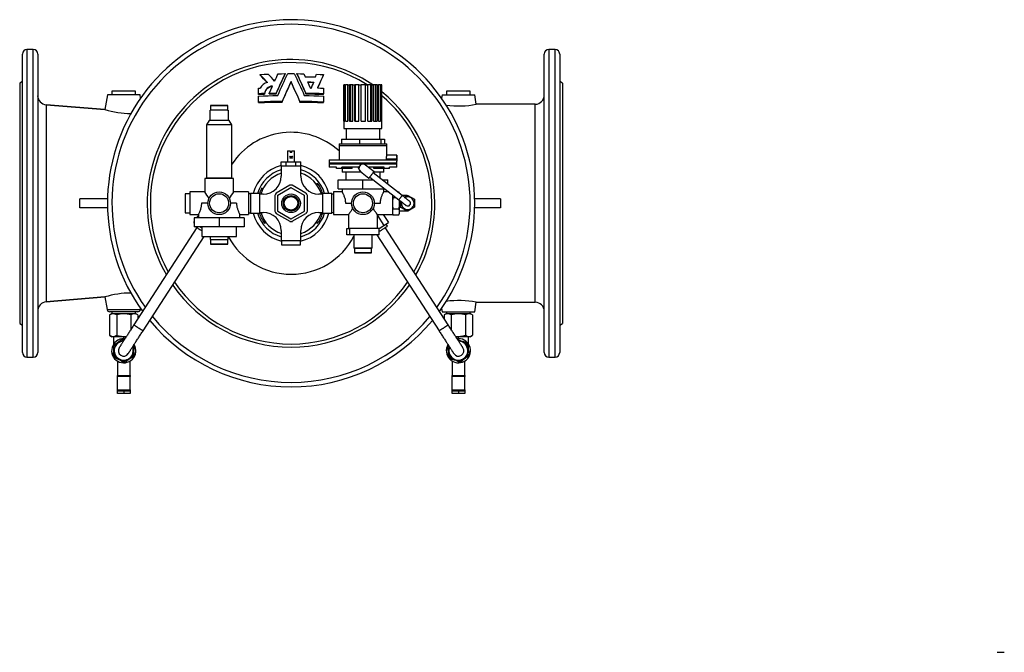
# Model space of a CAD drawing. Extents: x -253 to 980, y -526 to 916.
# Tile 1 of 4: x -253 to 836, y -526 to 173. Entities that reach past the tile are written whole.
import ezdxf

# ---------------------------------------------------------------- set-up
doc = ezdxf.new("R2010")
doc.units = 0
doc.layers.get('0').update_dxf_attribs({"linetype": 'CONTINUOUS'})

msp = doc.modelspace()

# ---------------------------------------------------------------- linework, layer by layer
at = {"color": 7, "linetype": 'CONTINUOUS'}
for p, q in [((-249.6, -194.6), (-249.6, 135.4)), ((-237.6, 140.4), (-244.6, 140.4)), ((-232.6, 135.4), (-232.6, -194.6)), ((327.4, -194.6), (327.4, 135.4)), ((339.4, 140.4), (332.4, 140.4)), ((344.4, 135.4), (344.4, -194.6)), ((13.1, 112.2), (13.1, 112.9)), ((40.8, 113.1), (40.8, 113.8)), ((53.9, 113.1), (53.9, 113.8)), ((61.6, 113.6), (63.1, 110.4)), ((74.3, 110.1), (75.7, 113.2)), ((83.4, 112.1), (83.4, 112.8)), ((-249.6, 105.2), (-252.6, 103.4)), ((-252.6, 103.4), (-252.6, -29.6)), ((47.4, 104.3), (47.4, 105)), ((105.9, 101.3), (105.9, 53.3)), ((105.9, 101.3), (105.9, 101.3)), ((105.9, 61.3), (105.9, 101.3)), ((106.9, 101.3), (105.9, 101.3)), ((106.9, 61.3), (106.9, 101.3)), ((106.9, 101.3), (107.7, 101.3)), ((107.7, 61.3), (107.7, 101.3)), ((110.2, 101.3), (107.7, 101.3)), ((110.2, 61.3), (110.2, 101.3)), ((110.3, 101.3), (110.2, 101.3)), ((110.3, 61.3), (110.3, 101.3)), ((110.3, 101.3), (111.9, 101.3)), ((111.9, 61.3), (111.9, 101.3)), ((113.6, 101.3), (111.9, 101.3)), ((113.6, 61.3), (113.6, 101.3)), ((115.8, 101.3), (113.6, 101.3)), ((115.8, 61.3), (115.8, 101.3)), ((115.8, 101.3), (117.8, 101.3)), ((117.8, 61.3), (117.8, 101.3)), ((118.7, 101.3), (117.8, 101.3)), ((118.7, 61.3), (118.7, 101.3)), ((122.5, 101.3), (118.7, 101.3)), ((122.5, 61.3), (122.5, 101.3)), ((122.5, 101.3), (124.8, 101.3)), ((124.8, 61.3), (124.8, 101.3)), ((129.8, 101.3), (124.8, 101.3)), ((129.8, 61.3), (129.8, 101.3)), ((129.8, 101.3), (132.1, 101.3)), ((129.8, 61.3), (129.8, 101.3)), ((129.8, 101.3), (129.8, 101.3)), ((132.1, 61.3), (132.1, 101.3)), ((135.7, 101.3), (132.1, 101.3)), ((135.7, 61.3), (135.7, 101.3)), ((136.8, 101.3), (135.7, 101.3)), ((136.8, 61.3), (136.8, 101.3)), ((136.8, 101.3), (138.7, 101.3)), ((138.7, 61.3), (138.7, 101.3)), ((140.6, 101.3), (138.7, 101.3)), ((140.6, 61.3), (140.6, 101.3)), ((142.5, 101.3), (140.6, 101.3)), ((142.5, 61.3), (142.5, 101.3)), ((142.5, 101.3), (143.9, 101.3)), ((143.9, 61.3), (143.9, 101.3)), ((146.3, 101.3), (143.9, 101.3)), ((146.3, 61.3), (146.3, 101.3)), ((146.3, 101.3), (147.1, 101.3)), ((147.1, 61.3), (147.1, 101.3)), ((147.8, 101.3), (147.1, 101.3)), ((147.8, 61.3), (147.8, 101.3)), ((147.8, 101.3), (147.9, 101.3)), ((147.9, 53.3), (147.9, 101.3)), ((347.4, 103.4), (344.4, 105.2)), ((347.4, 103.4), (347.4, -29.6)), ((-155.6, 90.4), (-158.5, 74.1)), ((-119.6, 90.4), (-155.6, 90.4)), ((-150.6, 94.4), (-150.6, 90.4)), ((-124.6, 94.4), (-150.6, 94.4)), ((-124.6, 90.4), (-124.6, 94.4)), ((-119, 86.8), (-119.6, 90.4)), ((11.4, 97.7), (13.4, 97.8)), ((11.4, 91.5), (11.4, 97.7)), ((11.4, 90.8), (11.4, 91.5)), ((11.4, 82.4), (11.4, 89)), ((18.2, 91.1), (18.2, 91.8)), ((23.2, 91.3), (23.2, 91.9)), ((30.9, 91.4), (30.9, 92.1)), ((63.8, 91.4), (63.8, 92.1)), ((83.4, 97.7), (83.4, 91.5)), ((83.4, 90.8), (83.4, 91.5)), ((83.4, 89), (83.4, 82.4)), ((214.4, 90.4), (213.7, 86.8)), ((214.4, 90.4), (250.4, 90.4)), ((219.4, 94.4), (219.4, 90.4)), ((245.4, 94.4), (219.4, 94.4)), ((245.4, 90.4), (245.4, 94.4)), ((252.2, 80), (250.4, 90.4)), ((-158.4, 74.1), (-223.5, 79.4)), ((-223.5, 79.4), (-158.4, 74.1)), ((-41.6, 78.4), (-41.6, 73.6)), ((-41.5, 78.5), (-40, 78.5)), ((-40, 78.5), (-22.7, 78.5)), ((-22.6, 73.6), (-22.6, 78.4)), ((11.4, 81.8), (11.4, 82.4)), ((37.6, 82.4), (37.6, 83.1)), ((57.1, 82.4), (57.1, 83.1)), ((83.4, 81.8), (83.4, 82.4)), ((317.4, 80), (252.2, 80)), ((-42.1, 62), (-42.1, 73.5)), ((-22.1, 73.5), (-42.1, 73.5)), ((-22.1, 73.5), (-22.1, 62)), ((-43.1, 62), (-46.1, 57)), ((-46.1, 57), (-46.1, -1.8)), ((-18.1, 57), (-46.1, 57)), ((-42.1, 62), (-43.1, 62)), ((-22.1, 62), (-42.1, 62)), ((-21.1, 62), (-22.1, 62)), ((-18.1, 57), (-21.1, 62)), ((-18.1, -1.8), (-18.1, 57)), ((105.9, 61.3), (106.9, 61.3)), ((107.7, 61.3), (110.3, 61.3)), ((111.9, 61.3), (115.8, 61.3)), ((117.8, 61.3), (122.5, 61.3)), ((124.8, 61.3), (129.8, 61.3)), ((132.1, 61.3), (136.8, 61.3)), ((138.7, 61.3), (142.5, 61.3)), ((143.9, 61.3), (146.3, 61.3)), ((147.1, 61.3), (147.8, 61.3)), ((105.9, 53.3), (147.9, 53.3)), ((108.4, 53.3), (108.4, 41.3)), ((145.4, 41.3), (145.4, 53.3)), ((100.4, 36.3), (100.4, 34.3)), ((100.4, 36.3), (153.4, 36.3)), ((100.4, 34.3), (100.4, 18.3)), ((103.1, 41.3), (103.1, 36.3)), ((103.1, 41.3), (123, 41.3)), ((123, 41.3), (123, 36.3)), ((123, 41.3), (146.8, 41.3)), ((146.8, 41.3), (146.8, 36.3)), ((146.8, 41.3), (150.6, 41.3)), ((150.6, 41.3), (150.6, 36.3)), ((153.4, 34.3), (153.4, 36.3)), ((153.4, 23.8), (153.4, 34.3)), ((44, 28.4), (43.5, 27.9)), ((43.5, 27.9), (43.5, 16.4)), ((46.4, 27.9), (43.5, 27.9)), ((44, 28.4), (46.4, 28.4)), ((46.4, 28.4), (46.4, 27.9)), ((46.4, 27.9), (46.4, 26.4)), ((48.4, 26.4), (46.4, 26.4)), ((46.5, 22.3), (48.3, 22.3)), ((48.4, 28.4), (50.7, 28.4)), ((48.4, 27.9), (48.4, 28.4)), ((48.4, 26.4), (48.4, 27.9)), ((51.2, 27.9), (48.4, 27.9)), ((51.2, 27.9), (50.7, 28.4)), ((51.2, 16.4), (51.2, 27.9)), ((164.4, 23.8), (153.4, 23.8)), ((164.4, 21.8), (164.4, 23.8)), ((164.4, 21.8), (164.4, 16.9)), ((36.4, 11.4), (36.4, 16.4)), ((36.4, 16.4), (41.9, 16.4)), ((36.4, 11.4), (36.6, 11.4)), ((58.1, 11.4), (36.6, 11.4)), ((36.6, 11.4), (36.6, 0.4)), ((41.9, 11.4), (41.9, 16.4)), ((41.9, 16.4), (52.8, 16.4)), ((46.5, 20.5), (48.3, 20.5)), ((52.8, 11.4), (52.8, 16.4)), ((52.8, 16.4), (58.3, 16.4)), ((58.1, 0.4), (58.1, 11.4)), ((58.1, 11.4), (58.3, 11.4)), ((58.3, 11.4), (58.3, 16.4)), ((89.4, 18.3), (89.4, 14.8)), ((89.4, 18.3), (164.1, 18.3)), ((89.4, 14.8), (89.4, 13.7)), ((89.4, 13.7), (89.4, 10.2)), ((123.3, 12), (121.7, 9.9)), ((124.9, 14), (123.3, 12)), ((127.5, 13.6), (124.9, 14)), ((130.1, 13.3), (127.5, 13.6)), ((139.1, 5.3), (129.6, 12.7)), ((130.6, 12), (130.1, 13.3)), ((153, 18.3), (153, 19.3)), ((164.1, 19.3), (164.1, 18.3)), ((164.4, 14.8), (164.4, 16.9)), ((164.4, 13.7), (164.4, 14.8)), ((164.4, 10.2), (164.4, 13.7)), ((97.6, 10.2), (89.4, 10.2)), ((97.6, 8.7), (97.6, 10.2)), ((103.4, 8.7), (97.6, 8.7)), ((121.9, 10.2), (103.4, 10.2)), ((103.4, 8.7), (103.4, 10.2)), ((114.9, 8.7), (103.4, 8.7)), ((103.9, 8.7), (103.9, 4.7)), ((125.3, 4.7), (103.9, 4.7)), ((107.9, 4.7), (107.9, -3.6)), ((114.9, 8.7), (114.9, 10.2)), ((121.7, 9.9), (122.7, 7.5)), ((122.7, 7.5), (123.7, 5.1)), ((123.7, 5.1), (125, 4.9)), ((124.1, 5.6), (133.5, -1.7)), ((150.3, 10.2), (132.9, 10.2)), ((170.3, -21), (138.2, 4.2)), ((149.9, 4.7), (138.6, 4.7)), ((138.8, 8.7), (138.8, 10.2)), ((150.3, 8.7), (138.8, 8.7)), ((145.9, -1.9), (145.9, 4.7)), ((149.9, 4.7), (149.9, 8.7)), ((150.3, 8.7), (150.3, 10.2)), ((156.1, 8.7), (150.3, 8.7)), ((164.4, 10.2), (156.1, 10.2)), ((156.1, 8.7), (156.1, 10.2)), ((-48.1, -2.1), (-48.1, -17.1)), ((-16.1, -2.1), (-48.1, -2.1)), ((-18.1, -1.8), (-46.1, -1.8)), ((-44.1, -1.8), (-44.1, -2.1)), ((-20.1, -2.1), (-20.1, -1.8)), ((-16.1, -17.1), (-16.1, -2.1)), ((45.9, -9.6), (30.8, -18.3)), ((63.9, -18.3), (48.8, -9.6)), ((99.4, -13.6), (99.4, -3.6)), ((99.4, -3.6), (126.9, -3.6)), ((126.9, -13.6), (126.9, -3.6)), ((126.9, -3.6), (138.3, -3.6)), ((134.5, -0.6), (166.6, -25.8)), ((148, -3.6), (154.4, -3.6)), ((154.4, -8.5), (154.4, -3.6)), ((-64.6, -19.1), (-69.6, -19.1)), ((-69.6, -19.1), (-69.6, -40.1)), ((-48.1, -17.1), (-64.6, -17.1)), ((-64.6, -17.1), (-64.6, -29.6)), ((0.4, -17.1), (-16.1, -17.1)), ((0.4, -17.1), (0.4, -29.6)), ((2.4, -19.1), (0.4, -19.1)), ((12.4, -18.6), (2.4, -18.6)), ((2.4, -18.6), (2.4, -40.6)), ((12.4, -18.6), (12.4, -19.6)), ((12.4, -19.6), (12.4, -39.6)), ((16.6, -19.6), (12.4, -19.6)), ((29.4, -20.8), (29.4, -38.3)), ((32.4, -21.2), (32.4, -37.9)), ((47.1, -12.4), (32.6, -20.8)), ((62.1, -20.8), (47.6, -12.4)), ((62.4, -37.9), (62.4, -21.2)), ((65.4, -38.3), (65.4, -20.8)), ((82.4, -19.6), (78.1, -19.6)), ((92.4, -18.6), (82.4, -18.6)), ((82.4, -19.6), (82.4, -18.6)), ((82.4, -39.6), (82.4, -19.6)), ((92.4, -40.6), (92.4, -18.6)), ((94.4, -19.6), (92.4, -19.6)), ((103.9, -17.1), (94.4, -17.1)), ((94.4, -17.1), (94.4, -42.1)), ((99.4, -13.6), (126.9, -13.6)), ((103.9, -13.6), (103.9, -17.1)), ((126.9, -13.6), (151, -13.6)), ((155.5, -17.1), (149.8, -17.1)), ((149.9, -17.1), (149.9, -13.6)), ((159.4, -20.1), (159.4, -42.1)), ((165, -16.9), (166.7, -16.9)), ((167.4, -18.6), (166.7, -16.9)), ((167.4, -18.7), (167.4, -18.6)), ((175.9, -20.9), (170.2, -20.9)), ((172.8, -23), (176.4, -20.9)), ((176.4, -20.9), (183.9, -25.2)), ((-252.6, -29.6), (-252.6, -162.6)), ((-155.6, -24.6), (-186.2, -24.6)), ((-64.6, -29.6), (-64.6, -42.1)), ((-44.6, -29.6), (-51.5, -29.6)), ((-12.8, -29.6), (-19.6, -29.6)), ((0.4, -29.6), (0.4, -42.1)), ((107.5, -29.6), (114.4, -29.6)), ((139.4, -29.6), (146.2, -29.6)), ((160, -23.2), (163.4, -23.2)), ((167.4, -29.6), (167.4, -26.3)), ((167.4, -39.1), (167.4, -29.6)), ((168.9, -33.9), (168.9, -27.5)), ((183.9, -25.2), (183.9, -33.9)), ((278.8, -24.6), (250.3, -24.6)), ((347.4, -29.6), (347.4, -162.6)), ((-155.6, -34.6), (-186.2, -34.6)), ((-69.6, -40.1), (-64.6, -40.1)), ((-64.6, -42.1), (-55.1, -42.1)), ((-55.1, -42.8), (-57, -45.7)), ((-55.1, -42), (-55.1, -45.7)), ((-9.1, -45.7), (-9.1, -42.1)), ((-9.1, -42.1), (0.4, -42.1)), ((0.4, -40.1), (2.4, -40.1)), ((2.4, -40.6), (12.4, -40.6)), ((12.4, -39.6), (16.6, -39.6)), ((12.4, -39.6), (12.4, -40.6)), ((30.8, -40.8), (45.9, -49.5)), ((32.6, -38.4), (47.1, -46.7)), ((47.6, -46.7), (62.1, -38.4)), ((48.8, -49.5), (63.9, -40.8)), ((78.1, -39.6), (82.4, -39.6)), ((82.4, -40.6), (82.4, -39.6)), ((82.4, -40.6), (92.4, -40.6)), ((92.4, -39.6), (94.4, -39.6)), ((94.4, -42.1), (110.9, -42.1)), ((110.9, -42.1), (110.9, -57.1)), ((142.8, -42.1), (159.4, -42.1)), ((142.9, -57.1), (142.9, -42.1)), ((142.9, -43.1), (149.9, -54)), ((149.4, -42.1), (155, -50.7)), ((159.4, -40.6), (160, -42.3)), ((160, -35.9), (166.7, -35.9)), ((160, -42.3), (166.7, -42.3)), ((166.7, -42.3), (167.4, -40.6)), ((167.9, -33.9), (167.4, -33.9)), ((175.9, -38.2), (167.4, -38.2)), ((167.4, -40.6), (167.4, -39.1)), ((176.4, -38.2), (168.9, -33.9)), ((183.9, -33.9), (176.4, -38.2)), ((278.8, -34.6), (250.3, -34.6)), ((-59.6, -49.7), (-60.3, -50.7)), ((-60.3, -50.7), (-59.6, -51.1)), ((-59.6, -45.7), (-59.6, -55.7)), ((-32.1, -45.7), (-59.6, -45.7)), ((-32.1, -45.7), (-32.1, -55.7)), ((-4.6, -45.7), (-32.1, -45.7)), ((-4.6, -45.7), (-4.6, -55.7)), ((144.7, -57.3), (149.9, -54)), ((149.9, -54), (155, -50.7)), ((154, -54.9), (152.3, -52.4)), ((-56.7, -56.5), (-126.4, -164.1)), ((-32.1, -55.7), (-59.6, -55.7)), ((-52.6, -55.7), (-51.1, -56.6)), ((-51.1, -55.7), (-51.1, -66.3)), ((-4.6, -55.7), (-32.1, -55.7)), ((-13.1, -66.3), (-13.1, -55.7)), ((36.6, -59.6), (36.6, -70.6)), ((58.1, -70.6), (58.1, -59.6)), ((108.9, -64.3), (108.9, -57.3)), ((108.9, -57.3), (112, -57.3)), ((112, -64.3), (108.9, -64.3)), ((110.9, -57.1), (126.9, -57.1)), ((112, -57.3), (112, -64.3)), ((144.8, -57.3), (112, -57.3)), ((144.8, -64.3), (112, -64.3)), ((114.9, -57.1), (114.9, -57.3)), ((116.9, -64.3), (116.9, -79.3)), ((126.9, -57.1), (142.9, -57.1)), ((136.9, -79.3), (136.9, -64.3)), ((138.6, -64.3), (138.9, -64.7)), ((138.9, -57.3), (138.9, -57.1)), ((142.2, -64.3), (211, -170.6)), ((144.8, -64.3), (144.8, -57.3)), ((221.1, -164.1), (151.5, -56.5)), ((-116.3, -170.6), (-48.8, -66.3)), ((-51.1, -66.3), (-13.1, -66.3)), ((-42.1, -66.3), (-42.1, -69.8)), ((-42.1, -69.8), (-22.1, -69.8)), ((-41.6, -69.9), (-41.6, -74.7)), ((-22.7, -74.8), (-41.5, -74.8)), ((-22.6, -74.7), (-22.6, -69.9)), ((-22.1, -69.8), (-22.1, -66.3)), ((36.6, -70.6), (58.1, -70.6)), ((36.9, -70.6), (36.9, -75.6)), ((36.9, -75.6), (57.9, -75.6)), ((57.9, -75.6), (57.9, -70.6)), ((136.9, -79.3), (116.9, -79.3)), ((117.4, -79.4), (117.4, -84.2)), ((136.3, -84.3), (117.5, -84.3)), ((136.4, -84.2), (136.4, -79.4)), ((-223.5, -138.5), (-158.4, -133.2)), ((-158.4, -133.2), (-223.5, -138.5)), ((-223.5, -138.5), (-223.5, -138.6)), ((-158.5, -133.2), (-156.1, -147.1)), ((250.4, -149.6), (252.2, -139.1)), ((252.2, -139.1), (317.4, -139.1)), ((-150.7, -151.6), (-153.2, -153)), ((-122.2, -149.6), (-153.1, -149.6)), ((-150.7, -149.6), (-150.7, -151.6)), ((-150.7, -151.6), (-137.6, -151.6)), ((-137.6, -151.6), (-124.6, -151.6)), ((-124.6, -151.6), (-124.6, -149.6)), ((-122.1, -153), (-124.6, -151.6)), ((-119.2, -147.1), (-119, -145.9)), ((213.7, -145.9), (214.4, -149.6)), ((214.4, -149.6), (250.4, -149.6)), ((219.3, -151.6), (216.8, -153)), ((219.3, -149.6), (219.3, -151.6)), ((219.3, -151.6), (245.4, -151.6)), ((245.4, -151.6), (245.4, -149.6)), ((247.9, -153), (245.4, -151.6)), ((-252.6, -162.6), (-249.6, -164.3)), ((-153.2, -153), (-153.2, -175.6)), ((-145.4, -153), (-145.4, -175.6)), ((-129.9, -153), (-129.9, -169.5)), ((-122.1, -153), (-122.1, -157.4)), ((216.8, -153), (216.8, -157.4)), ((224.6, -153), (224.6, -169.5)), ((240.1, -153), (240.1, -175.6)), ((247.9, -153), (247.9, -175.6)), ((344.4, -164.3), (347.4, -162.6)), ((-153.2, -175.6), (-150.7, -177.1)), ((-134.8, -177.1), (-150.7, -177.1)), ((-148.6, -184.9), (-148.6, -177.1)), ((-138.2, -180.5), (-136.9, -179.9)), ((-137.6, -179.2), (-137.6, -177.1)), ((232.4, -177.1), (229.5, -177.1)), ((245.4, -177.1), (232.4, -177.1)), ((232.4, -179.2), (232.4, -177.1)), ((241.8, -185), (243, -185.6)), ((243.4, -184.9), (243.4, -177.1)), ((245.4, -177.1), (247.9, -175.6)), ((-148.4, -187), (-148.3, -185.6)), ((-126.6, -186.6), (-126.3, -186.8)), ((221, -186.8), (221.4, -186.6)), ((221.1, -188.2), (221, -186.8)), ((-244.6, -199.6), (-237.6, -199.6)), ((-144.6, -204), (-144.6, -220.2)), ((-137.1, -204.6), (-138.3, -205.2)), ((-130.6, -220.2), (-130.6, -204)), ((-126.9, -198.1), (-127, -199.5)), ((222.9, -200.1), (221.7, -199.5)), ((225.4, -204), (225.4, -220.2)), ((234.2, -204.5), (233.1, -205.2)), ((239.4, -220.2), (239.4, -204)), ((243.6, -196.9), (243.7, -198.3)), ((332.4, -199.6), (339.4, -199.6)), ((-144.6, -220.2), (-130.6, -220.2)), ((-144.6, -221.2), (-144.6, -220.2)), ((-144.6, -235.9), (-144.6, -221.2)), ((-130.6, -220.2), (-130.6, -221.2)), ((-130.6, -235.9), (-130.6, -221.2)), ((225.4, -220.2), (239.4, -220.2)), ((225.4, -221.2), (225.4, -220.2)), ((225.4, -235.9), (225.4, -221.2)), ((239.4, -220.2), (239.4, -221.2)), ((239.4, -235.9), (239.4, -221.2)), ((-144.6, -236.9), (-144.6, -235.9)), ((-144.6, -236.9), (-137.6, -236.9)), ((-144.6, -239.9), (-144.6, -236.9)), ((-137.6, -236.9), (-130.6, -236.9)), ((-130.6, -235.9), (-130.6, -236.9)), ((-130.6, -236.9), (-130.6, -239.9)), ((225.4, -236.9), (225.4, -235.9)), ((225.4, -236.9), (232.4, -236.9)), ((225.4, -239.9), (225.4, -236.9)), ((232.4, -236.9), (239.4, -236.9)), ((239.4, -235.9), (239.4, -236.9)), ((239.4, -236.9), (239.4, -239.9)), ((-137.6, -239.9), (-144.6, -239.9)), ((-130.6, -239.9), (-137.6, -239.9)), ((232.4, -239.9), (225.4, -239.9)), ((239.4, -239.9), (232.4, -239.9)), ((828, -526.1), (836, -526.1))]:
    msp.add_line(p, q, dxfattribs=at)
at = {"color": 8, "linetype": 'CONTINUOUS'}
for p, q in [((-244.6, 140.4), (-244.6, -199.6)), ((-237.6, -199.6), (-237.6, 140.4)), ((332.4, 140.4), (332.4, -199.6)), ((339.4, -199.6), (339.4, 140.4)), ((-40.1, 78.4), (-41.6, 78.4)), ((-22.6, 78.4), (-40.1, 78.4)), ((317.4, -139.1), (317.4, 80)), ((-41.6, 73.6), (-22.6, 73.6)), ((100.4, 34.3), (153.4, 34.3)), ((153.4, 14.8), (89.4, 14.8)), ((124.7, 13.7), (89.4, 13.7)), ((164.4, 13.7), (127.2, 13.7)), ((164.1, 19.3), (153, 19.3)), ((164.4, 14.8), (153.4, 14.8)), ((172.6, -22.8), (175.9, -20.9)), ((167.9, -33.9), (167.9, -26.7)), ((175.9, -38.2), (168.3, -33.8)), ((-22.6, -69.9), (-41.6, -69.9)), ((-41.6, -74.7), (-22.6, -74.7)), ((121.7, -79.4), (117.4, -79.4)), ((117.4, -84.2), (136.4, -84.2)), ((136.4, -79.4), (121.7, -79.4)), ((-223.5, -138.6), (-223.5, -138.5)), ((-156.1, -147.1), (-119.2, -147.1)), ((-130.6, -221.2), (-144.6, -221.2)), ((239.4, -221.2), (225.4, -221.2)), ((-144.6, -235.9), (-130.6, -235.9)), ((-137.6, -236.9), (-137.6, -239.9)), ((225.4, -235.9), (239.4, -235.9)), ((232.4, -236.9), (232.4, -239.9))]:
    msp.add_line(p, q, dxfattribs=at)
at = {"color": 7, "linetype": 'CONTINUOUS', "flags": 128}
for points in [[(13.1, 112.9), (17.5, 113.1), (22, 113.3)], [(29.2, 105.3), (30.2, 107.4), (31.2, 109.5), (32.2, 111.6), (33.1, 113.6)], [(40.8, 113.8), (39.6, 111.2), (38.4, 108.6), (37.1, 106), (35.9, 103.3), (34.6, 100.6), (33.4, 97.8), (32.1, 95), (30.9, 92.1)], [(30.9, 91.4), (32.1, 94.3), (33.4, 97), (34.6, 99.8), (35.8, 102.5), (37.1, 105.2), (38.3, 107.9), (39.6, 110.5), (40.8, 113.1)], [(32.7, 89.6), (34.1, 92.8), (35.5, 95.9), (36.9, 99), (38.2, 102), (39.6, 105), (41, 108), (42.4, 110.9), (43.8, 113.8)], [(33.1, 113.6), (37, 113.7), (40.8, 113.8)], [(43.8, 113.8), (47.4, 113.8), (50.9, 113.8)], [(50.9, 113.8), (52.3, 111), (53.6, 108.1), (55, 105.1), (56.4, 102.2), (57.8, 99.1), (59.2, 96), (60.6, 92.8), (62, 89.6)], [(63.8, 92.1), (62.6, 94.9), (61.4, 97.7), (60.1, 100.5), (58.9, 103.2), (57.6, 105.9), (56.4, 108.6), (55.1, 111.2), (53.9, 113.8)], [(53.9, 113.8), (57.7, 113.7), (61.6, 113.6)], [(53.9, 113.1), (55.1, 110.5), (56.3, 107.9), (57.6, 105.3), (58.8, 102.6), (60.1, 99.9), (61.3, 97.1), (62.6, 94.3), (63.8, 91.4)], [(63.1, 110.4), (68.7, 110.3), (74.3, 110.1)], [(75.7, 113.2), (79.5, 113), (83.4, 112.8)], [(83.4, 112.8), (82.5, 111.1), (81.7, 109.3), (80.9, 107.5), (80, 105.6), (79.2, 103.8), (78.3, 101.9), (77.5, 99.9), (76.6, 98)], [(76.9, 98), (77.5, 99.2), (78.3, 101.1), (79.2, 103), (80, 104.9), (80.8, 106.7), (81.7, 108.6), (82.5, 110.3), (83.4, 112.1)], [(23.2, 91.9), (25, 96), (26.8, 100.1)], [(47.4, 105), (46.2, 102.4), (44.9, 99.7), (43.7, 97), (42.5, 94.3), (41.3, 91.6), (40.1, 88.8), (38.8, 85.9), (37.6, 83.1)], [(37.6, 82.4), (38.8, 85.2), (40, 88), (41.2, 90.8), (42.5, 93.5), (43.7, 96.3), (44.9, 99), (46.1, 101.6), (47.4, 104.3)], [(57.1, 83.1), (55.9, 85.9), (54.7, 88.7), (53.5, 91.5), (52.2, 94.2), (51, 97), (49.8, 99.7), (48.6, 102.3), (47.4, 105)], [(47.4, 104.3), (48.6, 101.7), (49.8, 99), (51, 96.3), (52.2, 93.6), (53.4, 90.9), (54.7, 88.1), (55.9, 85.2), (57.1, 82.4)], [(65.8, 104.7), (69.1, 104.6), (72.5, 104.5)], [(69.2, 97.1), (67.5, 100.9), (65.8, 104.7)], [(72.2, 103.8), (69.1, 103.9), (66.1, 104)], [(72.5, 104.5), (71.7, 102.7), (70.9, 100.9), (70.1, 99), (69.2, 97.1)], [(-232.6, 88.5), (-232.6, 89.3), (-232.6, 89.4)], [(18.2, 91.8), (14.8, 91.7), (11.4, 91.5)], [(11.4, 90.8), (14.8, 91), (18.2, 91.1)], [(11.4, 89), (16.7, 89.2), (22, 89.4), (27.4, 89.5), (32.7, 89.6)], [(30.9, 92.1), (27, 92), (23.2, 91.9)], [(23.2, 91.3), (27, 91.4), (30.9, 91.4)], [(62, 89.6), (67.3, 89.5), (72.7, 89.4), (78, 89.2), (83.4, 89)], [(83.4, 91.5), (78.5, 91.7), (73.6, 91.9), (68.7, 92), (63.8, 92.1)], [(63.8, 91.4), (68.7, 91.3), (73.6, 91.2), (78.5, 91), (83.4, 90.8)], [(76.6, 98), (80, 97.8), (83.4, 97.7)], [(37.6, 83.1), (31, 83), (24.5, 82.9), (17.9, 82.7), (11.4, 82.4)], [(11.4, 81.8), (17.9, 82), (24.4, 82.2), (31, 82.3), (37.6, 82.4)], [(83.4, 82.4), (76.8, 82.7), (70.3, 82.9), (63.7, 83), (57.1, 83.1)], [(57.1, 82.4), (63.7, 82.3), (70.2, 82.2), (76.8, 82), (83.4, 81.8)], [(153, 19.3), (153, 20.1), (153, 20.8), (153.1, 21.5), (153.1, 22.1), (153.2, 22.7), (153.2, 23.1), (153.3, 23.5), (153.3, 23.7), (153.4, 23.8), (153.4, 23.8)], [(133.5, -1.7), (133.5, -1.7), (133.6, -1.7), (133.6, -1.6), (133.7, -1.5), (133.9, -1.3), (134, -1.2), (134.2, -0.9), (134.3, -0.7), (134.5, -0.5), (134.8, -0.2), (135, 0.1), (135.2, 0.4), (135.5, 0.8), (135.8, 1.1), (136, 1.4), (136.3, 1.8), (136.6, 2.1), (136.8, 2.5), (137.1, 2.8), (137.4, 3.2), (137.6, 3.5), (137.8, 3.8), (138.1, 4), (138.3, 4.3), (138.4, 4.5), (138.6, 4.7), (138.7, 4.9), (138.9, 5.1), (139, 5.2), (139, 5.3), (139.1, 5.3), (139.1, 5.3), (139.1, 5.3)], [(103.9, -17.1), (103.9, -17.1), (103.9, -17.1), (104, -17.3), (104.1, -17.5), (104.2, -17.7), (104.4, -18.1), (104.6, -18.5), (104.8, -18.9), (105.1, -19.5), (105.3, -20), (105.6, -20.7), (105.9, -21.5), (106.2, -22.3), (106.5, -23.2), (106.8, -24.1), (107.1, -25.2), (107.3, -26.2), (107.4, -27.4), (107.5, -28.4), (107.5, -29.6)], [(146.2, -29.6), (146.2, -28.6), (146.3, -27.7), (146.4, -26.7), (146.5, -25.8), (146.7, -24.9), (146.9, -24.1), (147.2, -23.2), (147.4, -22.4), (147.7, -21.7), (148, -20.9), (148.3, -20.2), (148.6, -19.5), (148.9, -18.9), (149.2, -18.4), (149.4, -17.9), (149.6, -17.6), (149.7, -17.3), (149.8, -17.1), (149.8, -17.1), (149.8, -17.1)], [(178.2, -27.2), (178.2, -27.2), (178.1, -27.1), (178.1, -27.1), (177.9, -27), (177.8, -26.9), (177.6, -26.7), (177.4, -26.6), (177.1, -26.4), (176.9, -26.2), (176.6, -25.9), (176.2, -25.7), (175.9, -25.4), (175.5, -25.1), (175.1, -24.8), (174.7, -24.5), (174.3, -24.1), (173.8, -23.8), (173.3, -23.4), (172.9, -23), (172.4, -22.6), (171.9, -22.2), (171.4, -21.8), (170.8, -21.4), (170.3, -21)], [(176.3, -20.9), (176.3, -20.9), (176.3, -20.9), (176.4, -20.9)], [(-12.8, -29.6), (-12.8, -30.3), (-12.8, -31.2), (-12.7, -32), (-12.5, -32.9), (-12.4, -33.8), (-12.2, -34.6), (-12, -35.4), (-11.7, -36.2), (-11.5, -37), (-11.2, -37.7), (-10.9, -38.5), (-10.6, -39.2), (-10.3, -39.8), (-10, -40.4), (-9.8, -40.9), (-9.5, -41.3), (-9.4, -41.7), (-9.2, -41.9), (-9.2, -42), (-9.1, -42.1), (-9.1, -42.1)], [(166.6, -25.8), (167.1, -26.2), (167.7, -26.6), (168.2, -27), (168.7, -27.4), (169.2, -27.7), (169.6, -28.1), (170.1, -28.5), (170.6, -28.8), (171, -29.2), (171.4, -29.5), (171.8, -29.8), (172.2, -30.1), (172.6, -30.4), (172.9, -30.6), (173.2, -30.9), (173.4, -31.1), (173.7, -31.3), (173.9, -31.4), (174.1, -31.6), (174.2, -31.7), (174.4, -31.8), (174.4, -31.9), (174.5, -31.9), (174.5, -31.9)], [(115.5, -34.9), (115.1, -35.7), (114.7, -36.4), (114.3, -37.2), (113.8, -38), (113.3, -38.7), (112.9, -39.3), (112.5, -39.9), (112.1, -40.4), (111.8, -40.8), (111.5, -41.2), (111.3, -41.5), (111.1, -41.7), (111, -41.9), (110.9, -42), (110.9, -42.1), (110.9, -42.1)], [(142.8, -42.1), (142.9, -42.1), (142.8, -42), (142.7, -41.9), (142.6, -41.7), (142.4, -41.5), (142.2, -41.3), (142, -41), (141.7, -40.6), (141.4, -40.2), (141.1, -39.7), (140.7, -39.2), (140.3, -38.5), (139.8, -37.8), (139.3, -37), (138.9, -36.2), (138.5, -35.6), (138.2, -34.9)], [(168.9, -33.9), (168.8, -33.9), (168.8, -33.9), (168.8, -33.8)], [(176.4, -38.2), (176.3, -38.2), (176.3, -38.2), (176.3, -38.3)], [(-58.1, -55.7), (-58, -55.7), (-57.7, -55.9), (-57.4, -56.1), (-57, -56.4), (-56.6, -56.6), (-56.2, -56.9), (-55.8, -57.1), (-55.3, -57.4), (-54.9, -57.7), (-54.4, -58), (-53.9, -58.4), (-53.4, -58.7), (-52.9, -59), (-52.4, -59.4), (-51.8, -59.7), (-51.3, -60), (-51.1, -60.1)], [(138.9, -64.7), (138.9, -64.7), (138.9, -64.6), (139, -64.6), (139.1, -64.5), (139.2, -64.4), (139.4, -64.3), (139.4, -64.3)], [(144.8, -60.8), (145.2, -60.5), (145.8, -60.2), (146.3, -59.9), (146.8, -59.5), (147.3, -59.2), (147.8, -58.9), (148.3, -58.5), (148.8, -58.2), (149.3, -57.9), (149.8, -57.6), (150.3, -57.3), (150.7, -57), (151.1, -56.7), (151.5, -56.5), (151.9, -56.2), (152.2, -56), (152.6, -55.8), (152.8, -55.6), (153.1, -55.4), (153.3, -55.3), (153.5, -55.2), (153.7, -55.1), (153.8, -55), (153.9, -54.9), (154, -54.9), (154, -54.9)], [(-126.4, -164.1), (-127, -165.1), (-127.6, -166), (-128.3, -167), (-128.9, -168), (-129.5, -168.9), (-130.1, -169.9), (-130.7, -170.8), (-131.3, -171.7), (-131.9, -172.6), (-132.5, -173.5), (-133.1, -174.4), (-133.6, -175.3), (-134.2, -176.1), (-134.7, -177), (-135.2, -177.8), (-135.8, -178.6), (-136.3, -179.4), (-136.8, -180.1), (-137.2, -180.9), (-137.7, -181.6), (-138.1, -182.3), (-138.6, -182.9), (-139, -183.5), (-139.3, -184.1), (-139.7, -184.7), (-140.1, -185.3), (-140.4, -185.8), (-140.7, -186.2), (-141, -186.7), (-141.3, -187.1), (-141.5, -187.5), (-141.7, -187.8), (-141.9, -188.1), (-142.1, -188.4), (-142.3, -188.6), (-142.4, -188.8), (-142.5, -189), (-142.6, -189.1), (-142.6, -189.2), (-142.7, -189.3), (-142.7, -189.3)], [(-132.6, -195.8), (-132.6, -195.8), (-132.6, -195.7), (-132.5, -195.7), (-132.4, -195.5), (-132.3, -195.4), (-132.2, -195.2), (-132, -194.9), (-131.8, -194.6), (-131.6, -194.3), (-131.4, -194), (-131.2, -193.6), (-130.9, -193.2), (-130.6, -192.8), (-130.3, -192.3), (-130, -191.8), (-129.6, -191.2), (-129.3, -190.7), (-128.9, -190.1), (-128.5, -189.4), (-128.1, -188.8), (-127.6, -188.1), (-127.2, -187.4), (-126.7, -186.7), (-126.2, -185.9), (-125.7, -185.1), (-125.2, -184.3), (-124.6, -183.5), (-124.1, -182.7), (-123.5, -181.8), (-123, -180.9), (-122.4, -180), (-121.8, -179.1), (-121.2, -178.2), (-120.6, -177.3), (-120, -176.4), (-119.4, -175.4), (-118.8, -174.5), (-118.2, -173.5), (-117.6, -172.6), (-116.9, -171.6), (-116.3, -170.6)], [(211, -170.6), (211.6, -171.6), (212.3, -172.6), (212.9, -173.5), (213.5, -174.5), (214.1, -175.4), (214.7, -176.4), (215.3, -177.3), (215.9, -178.2), (216.5, -179.1), (217.1, -180), (217.7, -180.9), (218.2, -181.8), (218.8, -182.7), (219.3, -183.5), (219.9, -184.3), (220.4, -185.1), (220.9, -185.9), (221.4, -186.7), (221.9, -187.4), (222.3, -188.1), (222.8, -188.8), (223.2, -189.4), (223.6, -190.1), (224, -190.7), (224.3, -191.2), (224.7, -191.8), (225, -192.3), (225.3, -192.8), (225.6, -193.2), (225.9, -193.6), (226.1, -194), (226.4, -194.3), (226.6, -194.6), (226.7, -194.9), (226.9, -195.2), (227, -195.4), (227.1, -195.5), (227.2, -195.7), (227.3, -195.7), (227.3, -195.8), (227.3, -195.8)], [(237.4, -189.3), (237.4, -189.3), (237.3, -189.2), (237.3, -189.1), (237.2, -189), (237.1, -188.8), (237, -188.6), (236.8, -188.4), (236.6, -188.1), (236.4, -187.8), (236.2, -187.5), (236, -187.1), (235.7, -186.7), (235.4, -186.2), (235.1, -185.8), (234.8, -185.3), (234.4, -184.7), (234.1, -184.1), (233.7, -183.5), (233.3, -182.9), (232.8, -182.3), (232.4, -181.6), (231.9, -180.9), (231.5, -180.1), (231, -179.4), (230.5, -178.6), (230, -177.8), (229.4, -177), (228.9, -176.1), (228.3, -175.3), (227.8, -174.4), (227.2, -173.5), (226.6, -172.6), (226, -171.7), (225.4, -170.8), (224.8, -169.9), (224.2, -168.9), (223.6, -168), (223, -167), (222.3, -166), (221.7, -165.1), (221.1, -164.1)], [(-144.4, -183.9), (-145.6, -184.9), (-146.9, -185.8), (-148.1, -186.8), (-149.3, -187.7), (-149.4, -187.8)], [(-148.3, -185.6), (-146.9, -184.9), (-145.5, -184.2), (-144, -183.5), (-143.6, -183.2)], [(-139.4, -180), (-140.7, -181), (-141.6, -181.7), (-142.5, -182.4), (-143.5, -183.2), (-144.4, -183.9)], [(-137.2, -180.9), (-138, -180.6), (-139.4, -180)], [(-136.2, -179.2), (-136.9, -179.2), (-137.6, -179.2)], [(-136.9, -179.9), (-136.8, -180), (-136.7, -180)], [(232.4, -179.2), (231.6, -179.2), (230.9, -179.2)], [(231.4, -180), (231.5, -180), (231.7, -179.9)], [(231.7, -179.9), (233.1, -180.6), (234.5, -181.3), (235.9, -182), (236.4, -182.3)], [(235.3, -182), (233.8, -181.5), (232.3, -181.1), (232.1, -181.1)], [(241.4, -183.7), (239.9, -183.2), (238.4, -182.8), (236.9, -182.4), (235.3, -182)], [(243, -189.8), (242.6, -188.3), (242.2, -186.8), (241.9, -185.3), (241.5, -183.8), (241.4, -183.7)], [(-149.4, -187.8), (-149.2, -189.4), (-149, -190.9), (-148.8, -192.5), (-148.5, -194.1)], [(-149, -198.3), (-148.9, -196.7), (-148.8, -195.1), (-148.7, -193.6), (-148.7, -193)], [(-148.5, -194.1), (-148.3, -195.7), (-148.1, -197.2), (-147.9, -198.8), (-147.6, -200.4)], [(-126.8, -191), (-127, -189.4), (-127.2, -187.9), (-127.2, -187.5)], [(-125.9, -197.3), (-126.2, -195), (-126.4, -193.8), (-126.5, -192.6), (-126.8, -191)], [(-126.3, -186.8), (-126.4, -188.4), (-126.5, -190), (-126.6, -191.6), (-126.6, -192.1)], [(221.9, -187.4), (221.3, -188), (220.1, -189.1)], [(220.1, -189.1), (220.2, -189.3), (220.5, -190.8), (220.9, -192.3), (221.3, -193.8), (221.7, -195.3)], [(221.7, -199.5), (221.6, -197.1), (221.5, -196), (221.5, -194.8), (221.4, -194.2)], [(221.7, -195.3), (222, -196.4), (222.3, -197.6), (222.6, -198.7), (222.9, -199.9), (223.3, -201.4)], [(243, -185.6), (243.1, -187.2), (243.2, -188.8), (243.2, -190.3), (243.3, -190.9)], [(244.6, -196), (244.2, -194.4), (243.9, -193.3), (243.6, -192.1), (243.3, -191), (243, -189.8)], [(-147.8, -199), (-148.8, -198.4), (-149, -198.3)], [(-147.6, -200.4), (-146.2, -201), (-144.7, -201.6), (-143.2, -202.2), (-141.8, -202.8)], [(-138.3, -205.2), (-139.7, -204.4), (-140.7, -203.7), (-141.7, -203.1), (-142.7, -202.4), (-142.8, -202.4)], [(-141.8, -202.8), (-140.3, -203.4), (-138.8, -203.9), (-137.3, -204.5), (-135.9, -205.1)], [(-135.9, -205.1), (-135.7, -205), (-134.5, -204.1), (-133.3, -203.1), (-132.1, -202.2), (-130.9, -201.2)], [(-127, -199.5), (-128.4, -200.2), (-129.8, -200.9), (-131.2, -201.6), (-131.7, -201.9)], [(-130.9, -201.2), (-129.9, -200.5), (-129, -199.7), (-128.1, -199), (-127.1, -198.3), (-125.9, -197.3)], [(223.3, -201.4), (224.8, -201.9), (226.3, -202.3), (227.8, -202.7), (229.4, -203.2)], [(233.1, -205.2), (230.9, -204.2), (229.9, -203.6), (228.8, -203.1), (228.4, -202.9)], [(229.4, -203.2), (230.9, -203.6), (232.5, -204), (234, -204.4), (235.5, -204.9)], [(235.5, -204.9), (236.6, -203.8), (237.8, -202.7), (238.9, -201.5), (240, -200.4)], [(243.7, -198.3), (243.5, -198.4), (242.3, -199.2), (241, -200.1), (239.7, -200.9), (239.3, -201.2)], [(240, -200.4), (241.2, -199.3), (242.3, -198.2), (243.5, -197.1), (244.6, -196)]]:
    msp.add_lwpolyline(points, dxfattribs=at)
at = {"color": 8, "linetype": 'CONTINUOUS', "flags": 128}
for points in [[(-223.5, 79.4), (-223.5, 79.4), (-223.5, 79.3), (-223.5, 79.1), (-223.5, 78.7), (-223.5, 78.4), (-223.5, 77.9), (-223.5, 77.4), (-223.5, 76.7), (-223.5, 76), (-223.5, 75.2), (-223.5, 74.3), (-223.5, 73.3), (-223.5, 72.3), (-223.5, 71.1), (-223.5, 69.9), (-223.5, 68.5), (-223.5, 67.2), (-223.5, 65.8), (-223.5, 64.3), (-223.5, 62.7), (-223.5, 61), (-223.5, 59.3), (-223.5, 57.5), (-223.5, 55.6), (-223.5, 53.6), (-223.5, 51.6), (-223.5, 49.5), (-223.5, 47.3), (-223.5, 45.1), (-223.5, 42.9), (-223.5, 40.6), (-223.5, 38.3), (-223.5, 35.9), (-223.5, 33.4), (-223.5, 30.9), (-223.5, 28.3), (-223.5, 25.6), (-223.5, 22.9), (-223.5, 20.2), (-223.5, 17.4), (-223.5, 14.6), (-223.5, 11.9), (-223.5, 9.1), (-223.5, 6.2), (-223.5, 3.3), (-223.5, 0.4), (-223.5, -2.6), (-223.5, -5.6), (-223.5, -8.6), (-223.5, -11.7), (-223.5, -14.8), (-223.5, -17.9), (-223.5, -20.8), (-223.5, -23.7), (-223.5, -26.6), (-223.5, -29.6), (-223.5, -32.5), (-223.5, -35.4), (-223.5, -38.3), (-223.5, -41.3), (-223.5, -44.2), (-223.5, -47.1), (-223.5, -50.1), (-223.5, -53), (-223.5, -55.9), (-223.5, -58.8), (-223.5, -61.7), (-223.5, -64.6), (-223.5, -67.5), (-223.5, -70.3), (-223.5, -73), (-223.5, -75.8), (-223.5, -78.5), (-223.5, -81.2), (-223.5, -83.9), (-223.5, -86.6), (-223.5, -89.2), (-223.5, -91.8), (-223.5, -94.3), (-223.5, -96.8), (-223.5, -99.2), (-223.5, -101.4), (-223.5, -103.7), (-223.5, -105.9), (-223.5, -108), (-223.5, -110.1), (-223.5, -112.1), (-223.5, -114.1), (-223.5, -116), (-223.5, -117.9), (-223.5, -119.7), (-223.5, -121.4), (-223.5, -123), (-223.5, -124.5), (-223.5, -126), (-223.5, -127.3), (-223.5, -128.6), (-223.5, -129.9), (-223.5, -131), (-223.5, -132.1), (-223.5, -133.1), (-223.5, -134.1), (-223.5, -134.9), (-223.5, -135.7), (-223.5, -136.4), (-223.5, -137), (-223.5, -137.5), (-223.5, -137.9), (-223.5, -138.3), (-223.5, -138.5), (-223.5, -138.5)], [(166.6, -25.8), (166.6, -25.7), (166.7, -25.7), (166.8, -25.6), (166.8, -25.5), (167, -25.3), (167.1, -25.2), (167.3, -25), (167.4, -24.7), (167.6, -24.5), (167.8, -24.2), (168, -24), (168.3, -23.7), (168.5, -23.4), (168.7, -23.1), (168.9, -22.8), (169.1, -22.6), (169.3, -22.3), (169.5, -22.1), (169.7, -21.8), (169.9, -21.6), (170, -21.4), (170.1, -21.3), (170.2, -21.2), (170.3, -21.1), (170.3, -21), (170.3, -21), (170.3, -21)], [(-126.4, -164.1), (-126.4, -164.1), (-126.3, -164.2), (-126.2, -164.2), (-126.1, -164.3), (-125.9, -164.4), (-125.7, -164.5), (-125.5, -164.7), (-125.3, -164.8), (-125, -165), (-124.7, -165.2), (-124.3, -165.4), (-124, -165.7), (-123.6, -165.9), (-123.2, -166.2), (-122.8, -166.4), (-122.4, -166.7), (-122, -167), (-121.6, -167.2), (-121.1, -167.5), (-120.7, -167.8), (-120.3, -168.1), (-119.9, -168.3), (-119.5, -168.6), (-119.1, -168.8), (-118.7, -169.1), (-118.4, -169.3), (-118, -169.5), (-117.7, -169.7), (-117.4, -169.9), (-117.2, -170.1), (-116.9, -170.2), (-116.8, -170.3), (-116.6, -170.4), (-116.5, -170.5), (-116.4, -170.6), (-116.3, -170.6), (-116.3, -170.6), (-116.3, -170.6)], [(211, -170.6), (211, -170.6), (211.1, -170.6), (211.2, -170.5), (211.3, -170.4), (211.5, -170.3), (211.7, -170.2), (211.9, -170.1), (212.1, -169.9), (212.4, -169.7), (212.7, -169.5), (213.1, -169.3), (213.4, -169.1), (213.8, -168.8), (214.2, -168.6), (214.6, -168.3), (215, -168.1), (215.4, -167.8), (215.8, -167.5), (216.3, -167.2), (216.7, -167), (217.1, -166.7), (217.5, -166.4), (217.9, -166.2), (218.3, -165.9), (218.7, -165.7), (219, -165.4), (219.4, -165.2), (219.7, -165), (220, -164.8), (220.2, -164.7), (220.5, -164.5), (220.6, -164.4), (220.8, -164.3), (220.9, -164.2), (221, -164.2), (221.1, -164.1), (221.1, -164.1), (221.1, -164.1)]]:
    msp.add_lwpolyline(points, dxfattribs=at)
at = {"color": 7, "linetype": 'CONTINUOUS'}
for centre, radius in [((-32.1, -29.6), 12.5), ((-32.1, -29.6), 10.5), ((47.4, -29.6), 8), ((126.9, -29.6), 12.5), ((126.9, -29.6), 10.5)]:
    msp.add_circle(centre, radius, dxfattribs=at)
at = {"color": 8, "linetype": 'CONTINUOUS'}
for radius in [10.3, 8.54, 7.5]:
    msp.add_circle((47.4, -29.6), radius, dxfattribs=at)
at = {"color": 7, "linetype": 'CONTINUOUS'}
for centre, radius, start, end in [((47.4, -29.6), 203, 0, 216.09), ((-244.6, 135.4), 5, 90, 180), ((-237.6, 135.4), 5, 0, 90), ((332.4, 135.4), 5, 90, 180), ((339.4, 135.4), 5, 0, 90), ((-288.6, -171.7), 414.8, 41.6603, 43.3344), ((-269.6, -155.5), 389.4, 41.7743, 43.4428), ((-300.8, -186.1), 440.3, 41.4504, 42.8539), ((23.4, 93.2), 11, 101.2429, 155.5798), ((26.9, 91.3), 8.74, 90.8686, 176.946), ((26.8, 90.7), 8.65, 92.4592, 177.3049), ((-222.6, 89.4), 10, 180.0918, 265.3126), ((317.4, 90), 10, 270, 0), ((-41.5, 78.4), 0.1, 90, 180), ((-22.7, 78.4), 0.1, 0, 90), ((232.4, 184.2), 106.1, 262.7007, 280.769), ((-128.7, 173.2), 103.5, 253.3427, 269.4409), ((-41.5, 73.6), 0.1, 180, 270), ((-22.7, 73.6), 0.1, 270, 0), ((46.5, 21.4), 0.9, 90.1273, 269.8727), ((48.3, 21.4), 0.9, 270.1273, 89.8727), ((201.9, 19.3), 37.8, 173.1586, 179.9717), ((197.5, 19.3), 33.2, 175.777, 184.223), ((126.9, 9.2), 4.5, 51.9452, 231.9451), ((47.4, -29.6), 35, 107.8871, 163.3985), ((16.6, 0.4), 20, 270, 0), ((47.4, -29.6), 35, 16.6015, 72.1129), ((78.1, 0.4), 20, 180, 270), ((47.4, -29.6), 20, 85.8419, 94.1581), ((70, -5.1), 6.65, 326.1139, 341.338), ((47.4, -29.6), 36.6, 16.8744, 37.6382), ((68, -8.9), 8.44, 352.1293, 11.2857), ((-83, -44.9), 44.7, 27.6053, 38.6139), ((17.6, -44.2), 43.3, 141.2019, 152.5702), ((47.4, -29.6), 36.6, 152.3618, 163.1256), ((20.8, -9.4), 6.69, 208.703, 223.8452), ((23.4, -12.8), 8.44, 178.7143, 197.8707), ((47.4, -29.6), 20, 145.8419, 154.1581), ((32.9, -21.2), 0.5, 120, 180), ((47.4, -12.8), 0.5, 60, 120), ((61.9, -21.2), 0.5, 0, 60), ((47.4, -29.6), 20, 25.8419, 34.1581), ((168.5, -19.9), 9.18, 181.0556, 201.1652), ((158.7, -20), 8.63, 9.4208, 21.4044), ((175.9, -18.6), 2.33, 269.5204, 280.2693), ((-378.2, -29.6), 192.1, 358.5086, 1.4914), ((-79.1, -28.2), 27.7, 329.9666, 357.1361), ((194.2, -29.7), 34.8, 169.1769, 179.6828), ((195.6, -29.2), 36.2, 180.5157, 190.6246), ((131.6, -29.3), 35.7, 349.3033, 359.5563), ((136.8, -29.6), 30.6, 359.9998, 6.3548), ((176.4, -29.6), 7, 167.3221, 0), ((176.4, -29.6), 7, 0, 116.5682), ((176.4, -29.6), 3, 231.9452, 51.9452), ((47.4, -29.6), 203, 323.91, 0), ((468.4, -29.6), 189.6, 178.4889, 181.5111), ((47.4, -29.6), 36.6, 196.8744, 217.6382), ((47.4, -29.6), 35, 196.6015, 252.1129), ((16.6, -59.6), 20, 0, 90), ((47.4, -29.6), 20, 205.8419, 214.1581), ((32.9, -37.9), 0.5, 180, 240), ((78.1, -59.6), 20, 90, 180), ((47.4, -29.6), 35, 287.8871, 343.3985), ((61.9, -37.9), 0.5, 300, 0), ((47.4, -29.6), 20, 325.8419, 334.1581), ((47.4, -29.6), 36.6, 322.3618, 343.1256), ((168.6, -39.2), 9.23, 158.8707, 179.0554), ((168.6, -38.9), 9.23, 180.9385, 201.1354), ((158.1, -39.2), 9.23, 0.9385, 21.1354), ((158.1, -38.9), 9.23, 338.8707, 359.0554), ((167.9, -32.2), 1.64, 269.8321, 284.3362), ((168.5, -34.5), 0.723, 69.7616, 110.2384), ((175.9, -40.5), 2.33, 79.7307, 90.4796), ((26.7, -50.2), 8.44, 172.1293, 191.2857), ((24.7, -54), 6.65, 146.1139, 161.338), ((47.4, -29.6), 20, 265.8419, 274.1581), ((47.4, -46.3), 0.5, 240, 300), ((70, -54), 6.69, 18.703, 33.8451), ((68, -50.2), 8.44, 348.7143, 7.8707), ((-41.5, -69.9), 0.1, 90, 180), ((-41.5, -74.7), 0.1, 180, 270), ((-22.7, -69.9), 0.1, 0, 90), ((-22.7, -74.7), 0.1, 270, 0), ((117.5, -79.4), 0.1, 90, 180), ((117.5, -84.2), 0.1, 180, 270), ((136.3, -79.4), 0.1, 0, 90), ((136.3, -84.2), 0.1, 270, 0), ((-128.6, -232.8), 104, 90.5984, 106.7122), ((-222.6, -148.5), 10, 94.6887, 179.9998), ((232.4, -243.3), 106.1, 79.2311, 97.2996), ((317.4, -149.1), 10, 0, 90), ((-223.4, -148.5), 9.29, 164.1408, 180.3927), ((-153.1, -146.6), 3, 190, 270), ((-149.3, -158.9), 7.06, 56.4985, 123.5015), ((-137.6, -178), 26.2, 72.6846, 107.3154), ((-126, -158.9), 7.06, 56.4986, 123.5014), ((-122.2, -146.6), 3, 270, 350), ((220.7, -158.9), 7.06, 56.4986, 123.5014), ((232.4, -178.1), 26.3, 72.7731, 107.2269), ((244, -158.9), 7.06, 56.4985, 123.5015), ((47.4, -29.6), 203, 219.6771, 320.3229), ((-149.3, -169.7), 7.06, 236.4989, 303.5011), ((-137.6, -192.6), 13.4, 90, 30.4873), ((-137.6, -192.6), 11, 128.0735, 188.0735), ((-137.6, -192.6), 10.5, 91.9374, 308.0735), ((-137.7, -151.1), 25.7, 252.5023, 277.2542), ((-137.6, -192.6), 11, 90.1432, 128.0735), ((232.4, -192.6), 13.4, 149.5127, 90), ((232.4, -192.6), 10.5, 194.3888, 88.0626), ((232.4, -151.4), 25.4, 262.5913, 287.6563), ((232.4, -192.6), 11, 74.3888, 89.8568), ((232.4, -192.6), 11, 14.3888, 74.3888), ((244, -169.7), 7.06, 236.4989, 303.5011), ((-244.6, -194.6), 5, 180, 270), ((-237.6, -194.6), 5, 270, 0), ((-137.6, -192.6), 11, 188.0735, 248.0735), ((-137.6, -192.6), 6, 147.0875, 327.0875), ((-137.6, -192.6), 10.5, 308.0735, 22.2376), ((-137.6, -192.6), 11, 308.0735, 8.0735), ((-137.6, -192.6), 11, 8.0735, 24.0317), ((232.4, -192.6), 11, 155.9683, 194.3888), ((232.4, -192.6), 11, 194.3888, 254.3888), ((232.4, -192.6), 10.5, 157.7624, 194.3888), ((232.4, -192.6), 6, 212.9125, 32.9125), ((232.4, -192.6), 11, 314.3888, 14.3888), ((332.4, -194.6), 5, 180, 270), ((339.4, -194.6), 5, 270, 0), ((-137.6, -192.6), 11, 248.0735, 308.0735), ((232.4, -192.6), 11, 254.3888, 314.3888)]:
    msp.add_arc(centre, radius, start, end, dxfattribs=at)
at = {"color": 8, "linetype": 'CONTINUOUS'}
for radius, start, end in [(198, 0, 215.5336), (159, 55.3903, 209.8707), (155.6, 57.2901, 180), (159, 0, 50.8097), (155.6, 330.7892, 49.7587), (78.5, 47.522, 146.5719), (43.3, 104.6831, 165.2754), (43.3, 14.7246, 75.3169), (38.6, 106.1886, 163.4242), (38.6, 16.5758, 73.8114), (155.6, 180, 209.2108), (159, 330.1293, 0), (198, 324.4664, 0), (43.3, 194.7246, 255.9587), (38.6, 196.5758, 253.8114), (43.3, 284.0413, 345.2754), (38.6, 286.1886, 343.4242), (78.5, 207.9211, 332.3186), (155.6, 214.1059, 325.8941), (159, 214.6356, 325.3644), (198, 219.2228, 320.7772)]:
    msp.add_arc((47.4, -29.6), radius, start, end, dxfattribs=at)

doc.saveas('drawing.dxf')
